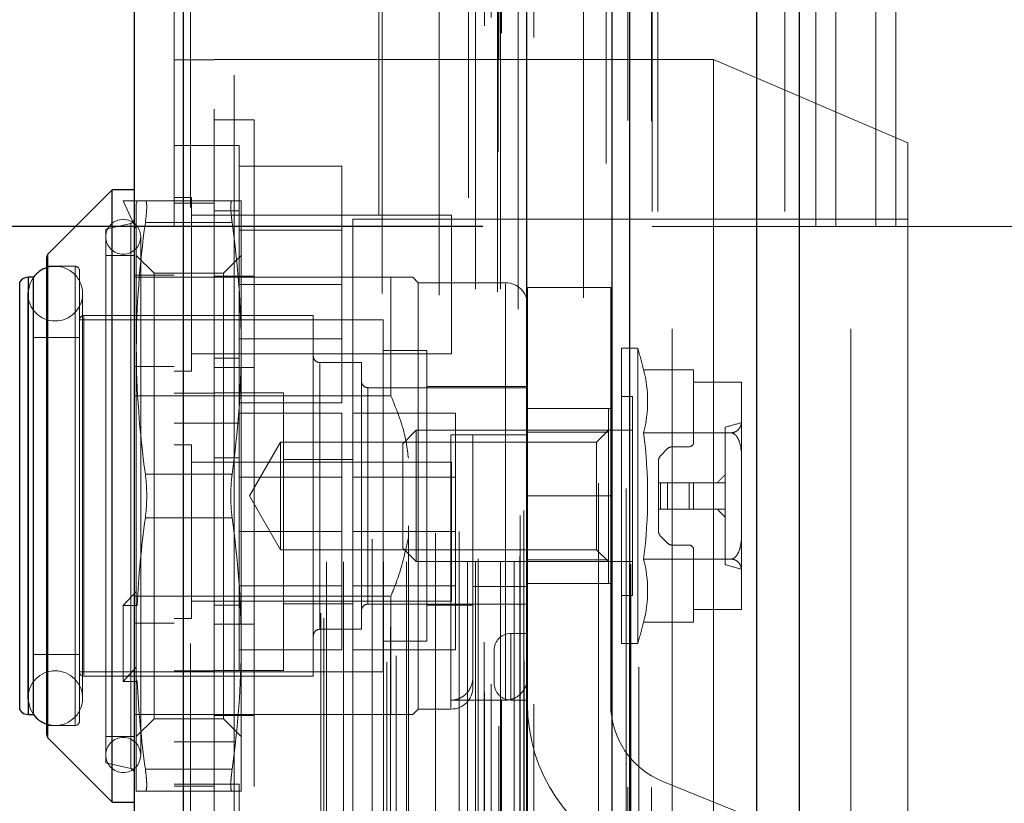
# Model space of a CAD drawing. Header units: inches. Extents: x 0.2 to 10.7, y 0.2 to 7.9.
# Tile 72 of 95: x 6.017 to 6.164, y 3.152 to 3.269. Entities that reach past the tile are written whole.
import ezdxf

# ---------------------------------------------------------------- set-up
doc = ezdxf.new("R2010")
doc.units = ezdxf.units.IN
doc.header["$MEASUREMENT"] = 0
doc.linetypes.add('HIDDEN', pattern=[0.07500000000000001, 0.05, -0.025])
doc.layers.add('DIMENSIONS', color=140, linetype='Continuous')
doc.styles.add('SLDTEXTSTYLE0', font='TXT', dxfattribs={"width": 0.7})
doc.dimstyles.new('SLDDIMSTYLE0', dxfattribs={"dimtxt": 0.0849609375, "dimasz": 0.13, "dimexe": 0, "dimexo": 0.0625, "dimgap": 0.021240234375, "dimtad": 0, "dimtih": 1, "dimtoh": 1, "dimlfac": 12, "dimrnd": 1e-09, "dimzin": 12, "dimdsep": 46, "dimtxsty": 'SLDTEXTSTYLE0', "dimsah": 1, "dimcen": 0.09, "dimadec": 0, "dimazin": 3, "dimtfac": 1, "dimtofl": 0, "dimtmove": 0, "dimatfit": 3, "dimfxl": 0, "dimfrac": 2, "dimtolj": 1, "dimtzin": 12, "dimarcsym": 0})
doc.dimstyles.new('SLDDIMSTYLE1', dxfattribs={"dimtxt": 0.0849609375, "dimasz": 0.13, "dimexe": 0, "dimexo": 0.0625, "dimgap": 0.021240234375, "dimtad": 0, "dimtih": 1, "dimtoh": 1, "dimlfac": 12, "dimrnd": 1e-09, "dimzin": 12, "dimdsep": 46, "dimtxsty": 'SLDTEXTSTYLE0', "dimsah": 1, "dimcen": 0.09, "dimadec": 0, "dimazin": 3, "dimtfac": 1, "dimtmove": 0, "dimatfit": 0, "dimfxl": 0, "dimfrac": 2, "dimtolj": 1, "dimtzin": 12, "dimarcsym": 0})

# ---------------------------------------------------------------- blocks, each defined once
blk = doc.blocks.new('_D_15')
at = {"layer": 'DIMENSIONS'}
for p, q in [((5.76265310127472, 3.238196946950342), (5.76265310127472, 3.488196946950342)), ((6.086164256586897, 3.238196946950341), (5.63765310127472, 3.238196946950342)), ((6.081534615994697, 3.034446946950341), (5.63765310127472, 3.034446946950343)), ((5.76265310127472, 2.819653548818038), (5.76265310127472, 3.034446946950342)), ((5.234130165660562, 2.819653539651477), (5.205600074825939, 2.819653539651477)), ((5.205600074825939, 2.819653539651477), (5.205600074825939, 2.684622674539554)), ((5.486599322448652, 2.819653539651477), (5.515129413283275, 2.819653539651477)), ((5.515129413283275, 2.819653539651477), (5.515129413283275, 2.684622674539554)), ((5.639806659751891, 2.819653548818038), (5.76265310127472, 2.819653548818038)), ((5.205600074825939, 2.684622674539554), (5.234130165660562, 2.684622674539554)), ((5.515129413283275, 2.684622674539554), (5.486599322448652, 2.684622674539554))]:
    blk.add_line(p, q, dxfattribs=at)
for points in [[(5.76265310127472, 3.238196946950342), (5.78265310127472, 3.368196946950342), (5.742653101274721, 3.368196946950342)], [(5.76265310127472, 3.034446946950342), (5.742653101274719, 2.904446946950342), (5.782653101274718, 2.904446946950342)]]:
    blk.add_solid(points, dxfattribs=at)
at = {"layer": 'DIMENSIONS', "char_height": 0.08333333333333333, "attachment_point": 1, "style": 'SLDTEXTSTYLE0'}
for s, insert in [('2.45', (5.234130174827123, 2.946095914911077)), ('62.1', (5.234130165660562, 2.792044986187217))]:
    blk.add_mtext(s, dxfattribs=dict(at, insert=insert))
blk = doc.blocks.new('_D_16')
at = {"layer": 'DIMENSIONS'}
for p, q in [((6.086164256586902, 4.778530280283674), (5.637653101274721, 4.778530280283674)), ((5.762653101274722, 4.778530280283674), (5.76265310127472, 4.194071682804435)), ((5.601079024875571, 4.040020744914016), (5.572548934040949, 4.040020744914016)), ((5.572548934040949, 4.040020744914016), (5.572548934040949, 3.904989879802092)), ((5.924227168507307, 4.040020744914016), (5.95275725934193, 4.040020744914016)), ((5.95275725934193, 4.040020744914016), (5.95275725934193, 3.904989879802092)), ((5.572548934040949, 3.904989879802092), (5.601079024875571, 3.904989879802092)), ((5.95275725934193, 3.904989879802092), (5.924227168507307, 3.904989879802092)), ((5.76265310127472, 3.238196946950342), (5.76265310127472, 3.885969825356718)), ((6.086164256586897, 3.238196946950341), (5.63765310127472, 3.238196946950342))]:
    blk.add_line(p, q, dxfattribs=at)
for points in [[(5.762653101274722, 4.778530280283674), (5.742653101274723, 4.648530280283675), (5.782653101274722, 4.648530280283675)], [(5.76265310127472, 3.238196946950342), (5.782653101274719, 3.368196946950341), (5.74265310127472, 3.368196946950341)]]:
    blk.add_solid(points, dxfattribs=at)
at = {"layer": 'DIMENSIONS', "char_height": 0.08333333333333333, "attachment_point": 1, "style": 'SLDTEXTSTYLE0'}
for s, insert in [('18.48', (5.60107901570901, 4.166463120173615)), ('469.5', (5.601079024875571, 4.012412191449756))]:
    blk.add_mtext(s, dxfattribs=dict(at, insert=insert))
blk = doc.blocks.new('_D_17')
at = {"layer": 'DIMENSIONS'}
for p, q in [((6.055580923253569, 4.893780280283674), (5.14318320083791, 4.893780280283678)), ((5.26818320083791, 4.893780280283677), (5.268183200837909, 4.249627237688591)), ((5.106609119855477, 4.119496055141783), (5.078079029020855, 4.119496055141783)), ((5.078079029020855, 4.119496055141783), (5.078079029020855, 3.984465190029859)), ((5.429757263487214, 4.119496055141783), (5.458287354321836, 4.119496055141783)), ((5.458287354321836, 4.119496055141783), (5.458287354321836, 3.984465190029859)), ((5.078079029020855, 3.984465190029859), (5.106609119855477, 3.984465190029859)), ((5.458287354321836, 3.984465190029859), (5.429757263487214, 3.984465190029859)), ((5.268183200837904, 3.122863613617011), (5.268183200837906, 3.830414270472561)), ((6.055580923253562, 3.122863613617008), (5.143183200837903, 3.122863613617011))]:
    blk.add_line(p, q, dxfattribs=at)
for points in [[(5.26818320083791, 4.893780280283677), (5.24818320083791, 4.763780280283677), (5.288183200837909, 4.763780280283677)], [(5.268183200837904, 3.122863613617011), (5.288183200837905, 3.252863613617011), (5.248183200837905, 3.252863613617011)]]:
    blk.add_solid(points, dxfattribs=at)
at = {"layer": 'DIMENSIONS', "char_height": 0.08333333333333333, "attachment_point": 1, "style": 'SLDTEXTSTYLE0'}
for s, insert in [('21.25', (5.106609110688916, 4.245938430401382)), ('539.8', (5.106609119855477, 4.091887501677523)), ('OPENING', (5.006146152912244, 3.937836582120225))]:
    blk.add_mtext(s, dxfattribs=dict(at, insert=insert))

msp = doc.modelspace()

# ---------------------------------------------------------------- linework, layer by layer
at = {"color": 7, "linetype": 'Continuous', "lineweight": 25}
for p, q in [((6.133656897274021, 4.986276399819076), (6.133656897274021, 3.040446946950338)), ((6.127292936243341, 3.040446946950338), (6.127292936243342, 4.985096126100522)), ((6.105580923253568, 3.040446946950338), (6.105580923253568, 4.975863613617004)), ((6.108216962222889, 3.040446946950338), (6.108216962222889, 4.976122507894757)), ((6.092777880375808, 3.066551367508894), (6.092777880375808, 4.95015945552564)), ((6.041256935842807, 3.075635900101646), (6.041256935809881, 4.941074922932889)), ((6.033819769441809, 4.938129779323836), (6.033819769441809, 3.078581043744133)), ((6.030538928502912, 3.24370673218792), (6.020888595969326, 3.234056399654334)), ((6.033819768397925, 3.24370673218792), (6.030538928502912, 3.24370673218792)), ((6.030538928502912, 3.151843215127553), (6.030538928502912, 3.24370673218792)), ((6.020696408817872, 3.161957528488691), (6.020696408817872, 3.233592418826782)), ((6.020888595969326, 3.161493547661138), (6.020888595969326, 3.234056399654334)), ((6.016641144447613, 3.165669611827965), (6.016641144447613, 3.229880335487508)), ((6.01869837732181, 3.230583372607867), (6.017987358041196, 3.230583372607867)), ((6.017987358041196, 3.164966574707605), (6.017987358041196, 3.230583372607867)), ((6.018727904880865, 3.164966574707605), (6.018727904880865, 3.230583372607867)), ((6.017987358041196, 3.164966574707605), (6.01869837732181, 3.164966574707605)), ((6.020888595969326, 3.161493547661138), (6.030538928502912, 3.151843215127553)), ((6.030538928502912, 3.151843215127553), (6.033819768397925, 3.151843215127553))]:
    msp.add_line(p, q, dxfattribs=at)
at = {"color": 7, "linetype": 'HIDDEN', "lineweight": 18}
for p, q in [((6.133656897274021, 4.986276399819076), (6.133656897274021, 3.040446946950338)), ((6.133656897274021, 3.040446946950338), (6.133656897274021, 4.986276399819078)), ((6.133656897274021, 3.040446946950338), (6.133656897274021, 4.986276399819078)), ((6.127292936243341, 3.040446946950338), (6.127292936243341, 4.985096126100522)), ((6.131535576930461, 3.040446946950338), (6.131535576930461, 4.985096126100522)), ((6.131535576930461, 3.040446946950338), (6.131535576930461, 4.985096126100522)), ((6.108216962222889, 3.040446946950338), (6.108216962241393, 4.976122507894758)), ((6.111580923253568, 3.040446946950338), (6.111580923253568, 4.975863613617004)), ((6.112459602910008, 3.040446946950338), (6.112459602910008, 4.976122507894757)), ((6.112459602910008, 3.040446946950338), (6.112459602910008, 4.976122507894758)), ((6.107962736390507, 3.054080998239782), (6.107962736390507, 4.962629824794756)), ((6.088552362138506, 3.063217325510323), (6.088552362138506, 4.953493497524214)), ((6.088552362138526, 3.06321732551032), (6.088552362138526, 4.953493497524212)), ((6.088468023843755, 4.949399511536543), (6.088468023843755, 3.067311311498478)), ((6.088977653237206, 3.06722145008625), (6.088977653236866, 4.949489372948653)), ((6.093819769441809, 3.066551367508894), (6.093819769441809, 4.950159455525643)), ((6.086414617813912, 3.068285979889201), (6.086414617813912, 4.948424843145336)), ((6.104707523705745, 4.947676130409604), (6.104707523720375, 3.069039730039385)), ((6.104707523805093, 4.947674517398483), (6.104707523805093, 3.069048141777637)), ((6.087406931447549, 3.069540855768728), (6.087406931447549, 4.947207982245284)), ((6.092853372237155, 3.072035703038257), (6.092853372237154, 4.944675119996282)), ((6.071740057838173, 3.072849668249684), (6.071740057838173, 4.943861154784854)), ((6.092401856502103, 3.072999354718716), (6.092401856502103, 4.943711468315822)), ((6.092401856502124, 3.072999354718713), (6.092401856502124, 4.943711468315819)), ((6.092880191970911, 3.072245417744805), (6.092880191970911, 4.944465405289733)), ((6.073171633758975, 3.073773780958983), (6.073171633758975, 4.942932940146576)), ((6.084016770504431, 4.942520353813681), (6.084016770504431, 3.074198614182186)), ((6.041256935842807, 4.941074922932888), (6.041256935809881, 3.075635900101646)), ((6.042298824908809, 3.075635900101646), (6.042298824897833, 4.941074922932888)), ((6.042298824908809, 4.941074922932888), (6.042298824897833, 3.075635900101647)), ((6.086383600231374, 3.075833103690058), (6.086383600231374, 4.94087771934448)), ((6.070559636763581, 4.939827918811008), (6.070559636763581, 3.076878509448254)), ((6.039819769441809, 4.938129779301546), (6.039819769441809, 3.078581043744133)), ((6.062307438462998, 3.079454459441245), (6.062307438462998, 4.937256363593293)), ((6.072324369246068, 3.078152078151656), (6.072324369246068, 4.938558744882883)), ((6.061874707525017, 3.080185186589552), (6.061874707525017, 4.936525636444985)), ((6.101270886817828, 4.936373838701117), (6.101270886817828, 3.080312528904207)), ((6.062708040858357, 3.087902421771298), (6.062708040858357, 4.92880840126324)), ((6.062708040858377, 3.087902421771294), (6.062708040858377, 4.928808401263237)), ((6.065240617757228, 3.087902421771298), (6.065240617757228, 4.92880840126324)), ((6.071275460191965, 3.08790242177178), (6.071275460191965, 4.92880840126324)), ((6.074720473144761, 3.087902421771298), (6.074720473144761, 4.92880840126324)), ((6.083891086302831, 3.087902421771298), (6.083891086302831, 4.92880840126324)), ((6.085064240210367, 4.92880840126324), (6.085064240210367, 3.087902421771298)), ((6.085064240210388, 3.087902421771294), (6.085064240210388, 4.928808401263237)), ((6.085480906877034, 3.088319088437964), (6.085480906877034, 4.928391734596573)), ((6.088397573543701, 4.928391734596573), (6.088397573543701, 3.088319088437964)), ((6.088814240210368, 3.087902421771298), (6.088814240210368, 4.92880840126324)), ((6.088814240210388, 4.928808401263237), (6.088814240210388, 3.087902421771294)), ((6.090887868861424, 3.087902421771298), (6.090887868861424, 4.92880840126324)), ((6.090887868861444, 3.087902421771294), (6.090887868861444, 4.928808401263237)), ((6.071063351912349, 4.928144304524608), (6.071063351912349, 3.088566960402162)), ((6.079592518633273, 4.927905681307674), (6.079592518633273, 3.088802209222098)), ((6.091730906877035, 3.088735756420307), (6.091730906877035, 4.927975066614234)), ((6.091730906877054, 3.088735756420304), (6.091730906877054, 4.927975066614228)), ((6.069548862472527, 3.091268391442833), (6.069548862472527, 4.925442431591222)), ((6.091486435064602, 4.925813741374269), (6.091486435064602, 3.090897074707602)), ((6.07904509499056, 3.092197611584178), (6.07904509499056, 4.92451321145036)), ((6.07904509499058, 3.092197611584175), (6.07904509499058, 4.924513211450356)), ((6.082600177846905, 3.092443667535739), (6.082600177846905, 4.924265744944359)), ((6.074989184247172, 3.093306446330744), (6.074989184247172, 4.923411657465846)), ((6.091801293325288, 3.09481560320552), (6.091801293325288, 4.921895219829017)), ((6.091801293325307, 3.094815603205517), (6.091801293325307, 4.921895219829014)), ((6.092348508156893, 3.095588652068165), (6.092348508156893, 4.921122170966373)), ((6.092348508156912, 3.095588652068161), (6.092348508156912, 4.92112217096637)), ((6.103540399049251, 3.099679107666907), (6.103540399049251, 4.91703171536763)), ((6.10767420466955, 3.098900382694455), (6.107674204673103, 4.917775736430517)), ((6.114580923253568, 3.122863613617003), (6.114580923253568, 4.893780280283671)), ((6.114580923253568, 3.122863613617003), (6.114580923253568, 4.893780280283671)), ((6.114580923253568, 3.122863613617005), (6.114580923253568, 4.893780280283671)), ((6.114580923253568, 3.122863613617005), (6.114580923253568, 4.893780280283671)), ((6.045819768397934, 4.855813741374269), (6.045819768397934, 3.160897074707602)), ((6.048819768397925, 3.160897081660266), (6.048819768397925, 4.855813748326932)), ((6.048819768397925, 3.160897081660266), (6.048819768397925, 4.855813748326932)), ((6.048819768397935, 4.855813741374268), (6.048819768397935, 3.160897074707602)), ((6.048819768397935, 4.855813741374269), (6.048819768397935, 3.160897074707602)), ((6.136164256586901, 3.238196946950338), (6.136164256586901, 3.790030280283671)), ((6.136164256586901, 3.238196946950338), (6.136164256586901, 3.790030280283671)), ((6.139164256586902, 3.238196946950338), (6.139164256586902, 3.790030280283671)), ((6.145164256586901, 3.238196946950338), (6.145164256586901, 3.790030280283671)), ((6.148164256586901, 3.238196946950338), (6.148164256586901, 3.790030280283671)), ((6.148164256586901, 3.238196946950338), (6.148164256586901, 3.790030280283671)), ((6.141414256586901, 3.122863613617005), (6.141414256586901, 3.440155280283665)), ((6.045819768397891, 3.263216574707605), (6.039819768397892, 3.263216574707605)), ((6.120819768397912, 3.263258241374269), (6.045819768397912, 3.263258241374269)), ((6.120819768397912, 3.263258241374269), (6.120819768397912, 3.192424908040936)), ((6.149986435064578, 3.250758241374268), (6.120819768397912, 3.263258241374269)), ((6.051819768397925, 3.254191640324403), (6.045819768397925, 3.254191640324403)), ((6.051819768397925, 3.254191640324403), (6.051819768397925, 3.14135830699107)), ((6.149986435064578, 3.250758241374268), (6.149986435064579, 3.192424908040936)), ((6.045819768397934, 3.250341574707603), (6.039819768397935, 3.250341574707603)), ((6.049569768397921, 3.250341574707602), (6.045819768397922, 3.250341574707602)), ((6.049569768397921, 3.208674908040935), (6.049569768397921, 3.250341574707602)), ((6.049569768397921, 3.247258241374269), (6.064986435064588, 3.247258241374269)), ((6.064986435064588, 3.229508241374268), (6.064986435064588, 3.247258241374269)), ((6.032179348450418, 3.242066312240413), (6.034147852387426, 3.237802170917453)), ((6.034277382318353, 3.242066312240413), (6.032179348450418, 3.242066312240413)), ((6.034277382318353, 3.242066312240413), (6.034147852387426, 3.241577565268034)), ((6.035505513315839, 3.242066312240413), (6.048538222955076, 3.242066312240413)), ((6.045819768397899, 3.241716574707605), (6.039819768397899, 3.241716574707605)), ((6.042423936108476, 3.242529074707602), (6.039819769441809, 3.242529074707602)), ((6.042423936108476, 3.216487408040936), (6.042423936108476, 3.242529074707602)), ((6.049895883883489, 3.219920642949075), (6.049895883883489, 3.242066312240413)), ((6.034147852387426, 3.219920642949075), (6.034147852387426, 3.241577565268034)), ((6.049569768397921, 3.240549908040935), (6.045819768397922, 3.240549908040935)), ((6.035505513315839, 3.238785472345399), (6.048538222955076, 3.2387854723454)), ((6.035505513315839, 3.238785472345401), (6.048538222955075, 3.238785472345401)), ((6.081486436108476, 3.239924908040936), (6.042423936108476, 3.239924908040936)), ((6.066653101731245, 3.239299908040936), (6.066653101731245, 3.145549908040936)), ((6.149986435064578, 3.239299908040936), (6.066653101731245, 3.239299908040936)), ((6.081486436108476, 3.219091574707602), (6.081486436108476, 3.239924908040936)), ((6.033311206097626, 3.238668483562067), (6.029554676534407, 3.237801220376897)), ((6.029554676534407, 3.157748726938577), (6.029554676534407, 3.237801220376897)), ((6.033311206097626, 3.238631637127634), (6.033311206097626, 3.156918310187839)), ((6.064986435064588, 3.237670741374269), (6.049569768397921, 3.237670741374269)), ((6.136164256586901, 3.238196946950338), (6.111580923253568, 3.238196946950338)), ((6.139164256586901, 3.238196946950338), (6.136164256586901, 3.238196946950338)), ((6.148164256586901, 3.238196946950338), (6.139164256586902, 3.238196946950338)), ((6.202789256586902, 3.238196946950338), (6.148164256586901, 3.238196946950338)), ((6.034804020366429, 3.158897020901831), (6.034804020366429, 3.236652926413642)), ((6.020888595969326, 3.234056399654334), (6.020888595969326, 3.197774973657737)), ((6.033819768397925, 3.233864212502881), (6.029554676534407, 3.233864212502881)), ((6.036811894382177, 3.23120017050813), (6.034147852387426, 3.233864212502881)), ((6.049895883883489, 3.23386421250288), (6.047231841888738, 3.23120017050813)), ((6.02496150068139, 3.232223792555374), (6.020696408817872, 3.232223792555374)), ((6.02496150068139, 3.232076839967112), (6.02496150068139, 3.16347310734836)), ((6.025617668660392, 3.163982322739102), (6.025617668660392, 3.231567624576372)), ((6.016641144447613, 3.229880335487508), (6.016641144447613, 3.197774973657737)), ((6.017987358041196, 3.230583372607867), (6.017987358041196, 3.197774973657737)), ((6.018727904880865, 3.230583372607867), (6.01869837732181, 3.230583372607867)), ((6.072369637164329, 3.230583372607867), (6.033819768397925, 3.230583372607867)), ((6.03981976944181, 3.230883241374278), (6.033819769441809, 3.230883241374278)), ((6.036811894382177, 3.18106237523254), (6.036811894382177, 3.23120017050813)), ((6.047231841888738, 3.23120017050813), (6.036811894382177, 3.23120017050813)), ((6.051819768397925, 3.230733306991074), (6.045819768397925, 3.230733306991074)), ((6.047231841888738, 3.18106237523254), (6.047231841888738, 3.23120017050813)), ((6.072369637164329, 3.212809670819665), (6.072369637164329, 3.230583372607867)), ((6.076470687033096, 3.229763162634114), (6.075650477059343, 3.230583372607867)), ((6.049569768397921, 3.229508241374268), (6.064986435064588, 3.229508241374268)), ((6.064986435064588, 3.211758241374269), (6.064986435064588, 3.229508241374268)), ((6.076470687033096, 3.165786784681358), (6.076470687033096, 3.229763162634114)), ((6.089594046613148, 3.229763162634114), (6.076470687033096, 3.229763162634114)), ((6.089594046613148, 3.167134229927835), (6.089594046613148, 3.229612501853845)), ((6.092874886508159, 3.197776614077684), (6.092874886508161, 3.229026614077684)), ((6.105374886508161, 3.229026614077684), (6.092874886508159, 3.229026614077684)), ((6.105374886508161, 3.197776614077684), (6.105374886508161, 3.229026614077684)), ((6.017878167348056, 3.228122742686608), (6.017878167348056, 3.167427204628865)), ((6.02608026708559, 3.167427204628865), (6.02608026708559, 3.228122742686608)), ((6.071221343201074, 3.224185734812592), (6.025617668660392, 3.224185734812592)), ((6.060722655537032, 3.224841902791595), (6.026273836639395, 3.224841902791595)), ((6.026273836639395, 3.22469362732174), (6.026273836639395, 3.170856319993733)), ((6.060722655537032, 3.170708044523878), (6.060722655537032, 3.224841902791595)), ((6.071221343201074, 3.171364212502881), (6.071221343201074, 3.224185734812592)), ((6.025617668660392, 3.221561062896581), (6.018727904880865, 3.221561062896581)), ((6.049569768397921, 3.221345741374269), (6.064986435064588, 3.221345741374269)), ((6.034147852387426, 3.181556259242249), (6.034147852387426, 3.219920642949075)), ((6.049895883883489, 3.175629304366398), (6.049895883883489, 3.219920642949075)), ((6.077783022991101, 3.219592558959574), (6.071221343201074, 3.219592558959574)), ((6.077783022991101, 3.175957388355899), (6.077783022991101, 3.219592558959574)), ((6.106982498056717, 3.175629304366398), (6.106982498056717, 3.219920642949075)), ((6.109424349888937, 3.219920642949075), (6.106982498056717, 3.219920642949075)), ((6.109424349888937, 3.175629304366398), (6.109424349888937, 3.219920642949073)), ((6.042423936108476, 3.219091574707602), (6.081486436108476, 3.219091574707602)), ((6.045819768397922, 3.218466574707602), (6.049569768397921, 3.218466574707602)), ((6.03981976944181, 3.217174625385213), (6.033819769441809, 3.217174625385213)), ((6.051819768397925, 3.21702469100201), (6.045819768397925, 3.21702469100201)), ((6.067940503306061, 3.217788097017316), (6.061706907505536, 3.217788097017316)), ((6.061706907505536, 3.21764217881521), (6.061706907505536, 3.177907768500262)), ((6.067940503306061, 3.177761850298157), (6.067940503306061, 3.217788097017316)), ((6.110313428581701, 3.216716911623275), (6.117809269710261, 3.216716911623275)), ((6.117809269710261, 3.214822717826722), (6.117809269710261, 3.216716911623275)), ((6.039819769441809, 3.216487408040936), (6.042423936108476, 3.216487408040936)), ((6.092874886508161, 3.214015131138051), (6.068924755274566, 3.214015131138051)), ((6.068924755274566, 3.213977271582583), (6.068924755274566, 3.18157267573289)), ((6.092874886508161, 3.214179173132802), (6.077783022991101, 3.214179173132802)), ((6.125026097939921, 3.214822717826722), (6.117809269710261, 3.214822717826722)), ((6.117809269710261, 3.205813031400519), (6.117809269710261, 3.214822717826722)), ((6.12502711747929, 3.214733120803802), (6.12502711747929, 3.214763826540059)), ((6.12502711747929, 3.209229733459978), (6.12502711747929, 3.214733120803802)), ((6.072369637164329, 3.212809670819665), (6.033819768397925, 3.212809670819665)), ((6.045819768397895, 3.213216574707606), (6.039819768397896, 3.213216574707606)), ((6.049569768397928, 3.213258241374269), (6.045819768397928, 3.213258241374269)), ((6.056236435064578, 3.213258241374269), (6.049569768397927, 3.213258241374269)), ((6.056236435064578, 3.171591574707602), (6.056236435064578, 3.213258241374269)), ((6.108622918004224, 3.212702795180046), (6.106982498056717, 3.212702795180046)), ((6.108622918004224, 3.182847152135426), (6.108622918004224, 3.212702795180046)), ((6.049569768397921, 3.211758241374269), (6.064986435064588, 3.211758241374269)), ((6.092874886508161, 3.210901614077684), (6.105374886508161, 3.210901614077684)), ((6.10501399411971, 3.210898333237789), (6.092874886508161, 3.210898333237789)), ((6.10501399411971, 3.207341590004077), (6.10501399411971, 3.210898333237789)), ((6.049569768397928, 3.210174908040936), (6.064986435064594, 3.210174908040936)), ((6.064986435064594, 3.192424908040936), (6.064986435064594, 3.210174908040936)), ((6.066653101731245, 3.210174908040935), (6.082069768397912, 3.210174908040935)), ((6.082069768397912, 3.192424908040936), (6.082069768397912, 3.210174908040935)), ((6.12502711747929, 3.20327836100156), (6.12502711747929, 3.209229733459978)), ((6.039819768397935, 3.208674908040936), (6.045819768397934, 3.208674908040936)), ((6.045819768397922, 3.208674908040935), (6.049569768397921, 3.208674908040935)), ((6.049569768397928, 3.192424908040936), (6.049569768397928, 3.208674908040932)), ((6.12256648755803, 3.187457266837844), (6.12256648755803, 3.208092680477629)), ((6.076186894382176, 3.207617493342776), (6.074174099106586, 3.205604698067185)), ((6.076186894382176, 3.187932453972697), (6.076186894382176, 3.207617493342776)), ((6.108622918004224, 3.207617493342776), (6.076186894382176, 3.207617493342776)), ((6.081391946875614, 3.206961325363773), (6.081391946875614, 3.165932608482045)), ((6.092874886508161, 3.206961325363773), (6.084672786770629, 3.206961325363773)), ((6.084672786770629, 3.206961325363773), (6.084672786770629, 3.184184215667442)), ((6.10501399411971, 3.207341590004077), (6.092874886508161, 3.207341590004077)), ((6.10501399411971, 3.207617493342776), (6.10323741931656, 3.205840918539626)), ((6.10501399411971, 3.188208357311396), (6.10501399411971, 3.207341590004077)), ((6.110313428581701, 3.207245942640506), (6.123450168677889, 3.207245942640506)), ((6.042423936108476, 3.205445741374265), (6.039819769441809, 3.205445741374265)), ((6.042423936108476, 3.192424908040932), (6.042423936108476, 3.205445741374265)), ((6.055804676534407, 3.205840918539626), (6.051147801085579, 3.197774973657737)), ((6.055804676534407, 3.189709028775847), (6.055804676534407, 3.205840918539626)), ((6.10323741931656, 3.205840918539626), (6.055804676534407, 3.205840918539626)), ((6.074174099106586, 3.189945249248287), (6.074174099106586, 3.205604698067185)), ((6.10323741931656, 3.197774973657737), (6.10323741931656, 3.205840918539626)), ((6.112848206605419, 3.203804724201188), (6.113912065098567, 3.204868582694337)), ((6.114608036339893, 3.205156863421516), (6.117153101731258, 3.205156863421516)), ((6.049569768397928, 3.203466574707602), (6.045819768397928, 3.203466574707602)), ((6.066653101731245, 3.203258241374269), (6.056236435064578, 3.203258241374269)), ((6.12502711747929, 3.192271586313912), (6.12502711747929, 3.20327836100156)), ((6.081486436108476, 3.202841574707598), (6.042423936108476, 3.202841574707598)), ((6.081486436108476, 3.192424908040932), (6.081486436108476, 3.202841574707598)), ((6.11255992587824, 3.199743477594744), (6.11255992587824, 3.203108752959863)), ((6.035505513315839, 3.201055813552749), (6.048538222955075, 3.201055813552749)), ((6.03550551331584, 3.201055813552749), (6.048538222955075, 3.201055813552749)), ((6.064986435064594, 3.200587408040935), (6.049569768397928, 3.200587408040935)), ((6.082069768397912, 3.200587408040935), (6.066653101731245, 3.200587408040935)), ((6.11255992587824, 3.199743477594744), (6.11255992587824, 3.195806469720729)), ((6.112848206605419, 3.199743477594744), (6.11255992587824, 3.199743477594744)), ((6.113912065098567, 3.199743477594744), (6.112848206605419, 3.199743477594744)), ((6.112848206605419, 3.199743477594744), (6.112848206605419, 3.195806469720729)), ((6.112848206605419, 3.199743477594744), (6.112848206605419, 3.195806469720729)), ((6.114608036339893, 3.199743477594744), (6.113912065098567, 3.199743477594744)), ((6.113912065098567, 3.199743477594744), (6.113912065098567, 3.195806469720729)), ((6.113912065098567, 3.199743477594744), (6.113912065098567, 3.195806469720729)), ((6.117153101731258, 3.199743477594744), (6.114608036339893, 3.199743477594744)), ((6.114608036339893, 3.199743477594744), (6.114608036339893, 3.195806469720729)), ((6.114608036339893, 3.199743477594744), (6.114608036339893, 3.195806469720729)), ((6.117153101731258, 3.199743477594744), (6.117153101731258, 3.195806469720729)), ((6.117809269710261, 3.199743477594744), (6.117153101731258, 3.199743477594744)), ((6.117153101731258, 3.199743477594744), (6.117153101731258, 3.195806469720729)), ((6.12256648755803, 3.199743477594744), (6.117809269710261, 3.199743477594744)), ((6.117809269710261, 3.199743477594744), (6.117809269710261, 3.195806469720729)), ((6.016641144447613, 3.197774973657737), (6.016641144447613, 3.165669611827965)), ((6.017987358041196, 3.197774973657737), (6.017987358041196, 3.164966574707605)), ((6.020888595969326, 3.197774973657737), (6.020888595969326, 3.161493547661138)), ((6.051147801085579, 3.197774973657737), (6.055804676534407, 3.189709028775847)), ((6.092874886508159, 3.197776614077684), (6.092874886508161, 3.166526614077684)), ((6.092874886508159, 3.197776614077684), (6.105374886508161, 3.197776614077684)), ((6.092874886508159, 3.197776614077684), (6.105374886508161, 3.197776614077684)), ((6.10323741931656, 3.189709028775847), (6.10323741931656, 3.197774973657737)), ((6.105374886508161, 3.166526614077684), (6.105374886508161, 3.197776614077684)), ((6.03550551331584, 3.194494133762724), (6.048538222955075, 3.194494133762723)), ((6.035505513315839, 3.194494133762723), (6.048538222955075, 3.194494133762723)), ((6.112848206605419, 3.195806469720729), (6.11255992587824, 3.195806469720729)), ((6.11255992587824, 3.19244119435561), (6.11255992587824, 3.195806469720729)), ((6.113912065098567, 3.195806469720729), (6.112848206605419, 3.195806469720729)), ((6.114608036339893, 3.195806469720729), (6.113912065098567, 3.195806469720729)), ((6.117153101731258, 3.195806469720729), (6.114608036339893, 3.195806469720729)), ((6.117809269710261, 3.195806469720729), (6.117153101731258, 3.195806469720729)), ((6.12256648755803, 3.195806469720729), (6.117809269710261, 3.195806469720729)), ((6.042423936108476, 3.179404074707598), (6.042423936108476, 3.192424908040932)), ((6.049569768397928, 3.171591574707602), (6.049569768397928, 3.192424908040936)), ((6.049569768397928, 3.192424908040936), (6.064986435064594, 3.192424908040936)), ((6.064986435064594, 3.174674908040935), (6.064986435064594, 3.192424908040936)), ((6.066653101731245, 3.192424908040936), (6.082069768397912, 3.192424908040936)), ((6.081486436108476, 3.182008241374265), (6.081486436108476, 3.192424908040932)), ((6.082069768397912, 3.174674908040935), (6.082069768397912, 3.192424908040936)), ((6.113912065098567, 3.190681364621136), (6.112848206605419, 3.191745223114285)), ((6.120819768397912, 3.192424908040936), (6.120819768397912, 3.121591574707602)), ((6.12502711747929, 3.186320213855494), (6.12502711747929, 3.192271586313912)), ((6.149986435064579, 3.192424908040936), (6.149986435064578, 3.134091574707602)), ((6.074174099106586, 3.189945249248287), (6.076186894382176, 3.187932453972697)), ((6.117153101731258, 3.190393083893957), (6.114608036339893, 3.190393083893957)), ((6.055804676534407, 3.189709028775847), (6.10323741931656, 3.189709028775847)), ((6.10323741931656, 3.189709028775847), (6.10501399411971, 3.187932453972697)), ((6.117809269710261, 3.180727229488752), (6.117809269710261, 3.189736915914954)), ((6.076186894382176, 3.187932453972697), (6.108622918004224, 3.187932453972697)), ((6.10501399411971, 3.188208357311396), (6.092874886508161, 3.188208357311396)), ((6.10501399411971, 3.184651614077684), (6.10501399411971, 3.188208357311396)), ((6.110313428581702, 3.188304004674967), (6.12345016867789, 3.188304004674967)), ((6.12502711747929, 3.18081682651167), (6.12502711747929, 3.186320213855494)), ((6.049569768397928, 3.184262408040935), (6.064986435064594, 3.184262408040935)), ((6.066653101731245, 3.184262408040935), (6.082069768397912, 3.184262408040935)), ((6.092874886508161, 3.184184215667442), (6.084672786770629, 3.184184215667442)), ((6.084672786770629, 3.170577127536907), (6.084672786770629, 3.184184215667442)), ((6.092874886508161, 3.184651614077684), (6.105374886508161, 3.184651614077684)), ((6.034147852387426, 3.183443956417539), (6.032179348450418, 3.18131188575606)), ((6.072369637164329, 3.182740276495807), (6.033819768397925, 3.182740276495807)), ((6.072369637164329, 3.164966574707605), (6.072369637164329, 3.182740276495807)), ((6.106982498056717, 3.182847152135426), (6.108622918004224, 3.182847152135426)), ((6.032179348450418, 3.169946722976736), (6.032179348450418, 3.18131188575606)), ((6.032179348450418, 3.18131188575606), (6.034277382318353, 3.18131188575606)), ((6.034277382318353, 3.18131188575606), (6.034147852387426, 3.181556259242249)), ((6.034147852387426, 3.181556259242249), (6.034147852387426, 3.172078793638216)), ((6.042423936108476, 3.182008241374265), (6.081486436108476, 3.182008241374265)), ((6.045819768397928, 3.181383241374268), (6.049569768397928, 3.181383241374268)), ((6.056236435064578, 3.181591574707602), (6.066653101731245, 3.181591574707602)), ((6.068924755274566, 3.181534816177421), (6.092874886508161, 3.181534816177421)), ((6.077783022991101, 3.181370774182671), (6.084672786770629, 3.181370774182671)), ((6.036811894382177, 3.164349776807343), (6.036811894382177, 3.18106237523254)), ((6.047231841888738, 3.164349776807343), (6.047231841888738, 3.18106237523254)), ((6.117809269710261, 3.180727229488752), (6.125026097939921, 3.180727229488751)), ((6.117809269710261, 3.178833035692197), (6.117809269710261, 3.180727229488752)), ((6.12502711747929, 3.180786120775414), (6.12502711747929, 3.18081682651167)), ((6.03981976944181, 3.178675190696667), (6.033819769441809, 3.178675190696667)), ((6.039819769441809, 3.179404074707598), (6.042423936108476, 3.179404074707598)), ((6.051819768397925, 3.178525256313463), (6.045819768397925, 3.178525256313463)), ((6.110313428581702, 3.178833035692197), (6.117809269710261, 3.178833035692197)), ((6.061706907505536, 3.177761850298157), (6.067940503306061, 3.177761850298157)), ((6.090374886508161, 3.177151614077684), (6.090374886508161, 3.167151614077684)), ((6.090374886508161, 3.177151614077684), (6.092874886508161, 3.177151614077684)), ((6.090374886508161, 3.167151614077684), (6.090374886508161, 3.177151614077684)), ((6.049895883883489, 3.153483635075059), (6.049895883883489, 3.175629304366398)), ((6.071221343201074, 3.175957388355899), (6.077783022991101, 3.175957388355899)), ((6.106982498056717, 3.175629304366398), (6.109424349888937, 3.175629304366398)), ((6.018727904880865, 3.173988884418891), (6.025617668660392, 3.173988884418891)), ((6.049569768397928, 3.174674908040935), (6.064986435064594, 3.174674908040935)), ((6.066653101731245, 3.174674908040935), (6.082069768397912, 3.174674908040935)), ((6.087874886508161, 3.174651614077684), (6.087874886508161, 3.169651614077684)), ((6.025617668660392, 3.171364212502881), (6.071221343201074, 3.171364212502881)), ((6.034147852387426, 3.172078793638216), (6.032179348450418, 3.169946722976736)), ((6.034147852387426, 3.170191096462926), (6.034147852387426, 3.172078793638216)), ((6.039819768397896, 3.171549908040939), (6.045819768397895, 3.171549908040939)), ((6.045819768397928, 3.171591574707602), (6.049569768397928, 3.171591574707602)), ((6.049569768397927, 3.171591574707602), (6.056236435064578, 3.171591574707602)), ((6.026273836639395, 3.170708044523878), (6.060722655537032, 3.170708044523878)), ((6.032179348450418, 3.169946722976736), (6.034277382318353, 3.169946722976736)), ((6.034277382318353, 3.169946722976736), (6.034147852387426, 3.170191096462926)), ((6.034147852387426, 3.153483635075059), (6.034147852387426, 3.170191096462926)), ((6.084672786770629, 3.169067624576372), (6.084672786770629, 3.170577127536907)), ((6.089594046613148, 3.167134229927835), (6.081391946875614, 3.167134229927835)), ((6.090374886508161, 3.167151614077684), (6.092874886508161, 3.167151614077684)), ((6.01869837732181, 3.164966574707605), (6.018727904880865, 3.164966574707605)), ((6.03981976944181, 3.164966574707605), (6.033819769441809, 3.164966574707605)), ((6.072369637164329, 3.164966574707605), (6.03981976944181, 3.164966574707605)), ((6.051819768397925, 3.164816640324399), (6.045819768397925, 3.164816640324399)), ((6.075650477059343, 3.164966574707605), (6.076470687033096, 3.165786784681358)), ((6.076470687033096, 3.165786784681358), (6.081391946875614, 3.165786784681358)), ((6.034147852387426, 3.161685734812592), (6.036811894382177, 3.164349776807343)), ((6.036811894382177, 3.164349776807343), (6.047231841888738, 3.164349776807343)), ((6.047231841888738, 3.164349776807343), (6.049895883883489, 3.161685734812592)), ((6.020696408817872, 3.163326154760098), (6.02496150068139, 3.163326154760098)), ((6.029554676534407, 3.161685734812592), (6.033819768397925, 3.161685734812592)), ((6.048819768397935, 3.160897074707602), (6.039819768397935, 3.160897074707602)), ((6.04581976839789, 3.106966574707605), (6.04581976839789, 3.160897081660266)), ((6.048819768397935, 3.160897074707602), (6.048819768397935, 3.090897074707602)), ((6.029554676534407, 3.157748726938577), (6.033311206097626, 3.156881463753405)), ((6.035505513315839, 3.156764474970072), (6.048538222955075, 3.156764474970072)), ((6.035505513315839, 3.156764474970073), (6.048538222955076, 3.156764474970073)), ((6.04581976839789, 3.154549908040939), (6.03981976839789, 3.154549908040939)), ((6.049569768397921, 3.154549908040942), (6.045819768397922, 3.154549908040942)), ((6.049569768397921, 3.112883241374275), (6.049569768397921, 3.154549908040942)), ((6.135581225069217, 3.145882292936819), (6.1131883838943, 3.154938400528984)), ((6.035505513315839, 3.153483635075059), (6.048538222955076, 3.153483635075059)), ((6.039819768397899, 3.154216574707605), (6.045819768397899, 3.154216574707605))]:
    msp.add_line(p, q, dxfattribs=at)
at = {"color": 7, "linetype": 'HIDDEN', "lineweight": 18, "flags": 128}
for points in [[(6.111469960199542, 3.054020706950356), (6.111470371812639, 4.000801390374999), (6.111469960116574, 4.962685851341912)], [(6.109570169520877, 3.072077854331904), (6.109570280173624, 3.969739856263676), (6.109570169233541, 4.944621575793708)], [(6.109570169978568, 3.072066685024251), (6.109570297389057, 3.993241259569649), (6.109570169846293, 4.94464617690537)], [(6.101270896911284, 4.936397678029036), (6.101271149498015, 3.968680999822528), (6.101270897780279, 3.080313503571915)], [(6.108399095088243, 3.087521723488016), (6.108399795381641, 4.02818652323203), (6.108399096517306, 4.929188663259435)], [(6.108399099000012, 3.087538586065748), (6.108399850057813, 3.993241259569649), (6.108399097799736, 4.929189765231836)], [(6.101283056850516, 4.927487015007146), (6.10128291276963, 4.015906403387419), (6.101283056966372, 3.089225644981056)], [(6.01869837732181, 3.230583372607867), (6.018190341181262, 3.229692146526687), (6.017878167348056, 3.228122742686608)], [(6.017878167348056, 3.167427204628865), (6.018190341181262, 3.165857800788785), (6.01869837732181, 3.164966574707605)]]:
    msp.add_lwpolyline(points, dxfattribs=at)
at = {"color": 7, "linetype": 'HIDDEN', "lineweight": 18}
for centre, radius, start, end in [((6.032179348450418, 3.236652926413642), 0.00262467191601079, 0, 180), ((6.033163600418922, 3.239307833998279), 0.0006561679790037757, 283.0000000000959, 359.9999999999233), ((6.032179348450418, 3.236652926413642), 0.00262467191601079, 180, 0), ((6.021979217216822, 3.228122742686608), 0.004101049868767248, 0, 108.2280527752), ((6.024961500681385, 3.231567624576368), 0.0006561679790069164, 3.102185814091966e-10, 89.99999999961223), ((6.089594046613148, 3.226482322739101), 0.003280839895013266, 0, 90), ((6.021979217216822, 3.228122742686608), 0.004101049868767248, 180, 0), ((6.026273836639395, 3.224185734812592), 0.0006561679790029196, 90, 180), ((6.035840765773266, 3.197774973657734), 0.07684383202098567, 14.2704451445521, 16.74966025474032), ((6.061706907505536, 3.21877234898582), 0.0009842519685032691, 179.9999999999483, 270.0000000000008), ((6.091882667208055, 3.21198142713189), 0.01902939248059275, 345.5904657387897, 14.40953426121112), ((6.068924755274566, 3.214999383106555), 0.0009842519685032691, 179.9999999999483, 270.0000000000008), ((6.121152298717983, 3.21473383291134), 0.003874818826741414, 359.9894702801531, 1.314429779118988), ((6.123325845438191, 3.214763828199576), 0.001701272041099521, 359.999944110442, 1.983692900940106), ((6.121152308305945, 3.214733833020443), 0.003874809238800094, 359.9894686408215, 1.314431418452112), ((6.597255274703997, 1.511573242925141), 1.761677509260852, 105.5486178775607, 105.6317027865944), ((6.035840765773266, 3.197774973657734), 0.07507247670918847, 352.7523851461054, 7.247614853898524), ((6.114608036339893, 3.204172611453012), 0.000984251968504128, 90, 135.0000000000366), ((6.117153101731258, 3.205813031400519), 0.0006561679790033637, 270.0000000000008, 359.999999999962), ((6.113544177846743, 3.203108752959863), 0.0009842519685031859, 134.9999999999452, 180), ((6.113544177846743, 3.19244119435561), 0.000984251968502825, 180, 225.0000000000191), ((6.114608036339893, 3.19137733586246), 0.0009842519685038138, 224.999999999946, 270.0000000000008), ((6.117153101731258, 3.189736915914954), 0.0006561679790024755, 0, 90), ((6.09188266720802, 3.183568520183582), 0.01902939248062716, 345.5904657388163, 14.4095342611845), ((6.597255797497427, 4.883978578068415), 1.761679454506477, 254.3682972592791, 254.4513820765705), ((6.068924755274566, 3.180550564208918), 0.0009842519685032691, 90, 180.0000000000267), ((6.12115230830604, 3.180816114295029), 0.003874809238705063, 358.6855685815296, 0.01053135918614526), ((6.121152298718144, 3.180816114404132), 0.003874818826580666, 358.685570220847, 0.01052971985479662), ((6.123325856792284, 3.180786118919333), 0.001701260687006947, 358.0163004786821, 6.250988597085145e-05), ((6.035840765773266, 3.197774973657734), 0.07684383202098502, 343.2503397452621, 345.7295548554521), ((6.061706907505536, 3.176777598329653), 0.0009842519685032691, 90, 180.0000000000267), ((6.090374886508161, 3.174651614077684), 0.002500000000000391, 90, 180), ((6.021979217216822, 3.167427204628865), 0.004101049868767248, 0, 180), ((6.026273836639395, 3.171364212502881), 0.0006561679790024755, 180, 270.0000000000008), ((6.090374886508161, 3.169651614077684), 0.002499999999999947, 180, 270.0000000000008), ((6.081391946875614, 3.169067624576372), 0.003280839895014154, 270.0000000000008, 0), ((6.021979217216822, 3.167427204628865), 0.004101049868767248, 251.7719472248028, 0), ((6.117874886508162, 3.166526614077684), 0.02500000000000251, 180, 247.9806186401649), ((6.117874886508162, 3.166526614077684), 0.0125000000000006, 180, 247.9806186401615), ((6.024961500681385, 3.163982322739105), 0.0006561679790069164, 270.0000000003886, 359.9999999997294), ((6.032179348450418, 3.158897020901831), 0.00262467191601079, 0, 180), ((6.032179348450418, 3.158897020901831), 0.00262467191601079, 180, 0), ((6.033163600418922, 3.156242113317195), 0.0006561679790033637, 3.877732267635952e-11, 76.9999999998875)]:
    msp.add_arc(centre, radius, start, end, dxfattribs=at)
at = {"color": 7, "linetype": 'Continuous', "lineweight": 25}
for centre, radius, start, end in [((6.02135257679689, 3.233592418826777), 0.0006561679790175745, 135.0000000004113, 179.9999999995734), ((6.021979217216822, 3.228122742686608), 0.004101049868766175, 108.2280527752, 143.130102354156), ((6.017987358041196, 3.228942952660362), 0.001640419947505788, 90, 145.1500954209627), ((6.017987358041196, 3.166606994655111), 0.001640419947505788, 214.8499045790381, 270.0000000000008), ((6.021979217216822, 3.167427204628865), 0.004101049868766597, 216.8698976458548, 251.7719472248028), ((6.02135257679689, 3.161957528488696), 0.0006561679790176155, 180.0000000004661, 224.999999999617)]:
    msp.add_arc(centre, radius, start, end, dxfattribs=at)
at = {"color": 7, "linetype": 'HIDDEN', "lineweight": 18}
for points in [[(6.034277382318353, 3.242066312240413), (6.034477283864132, 3.242066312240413), (6.034907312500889, 3.242066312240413), (6.035505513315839, 3.242066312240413)], [(6.048538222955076, 3.242066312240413), (6.049393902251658, 3.242066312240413), (6.049895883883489, 3.242066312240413), (6.049895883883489, 3.242066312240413)], [(6.035505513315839, 3.238785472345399), (6.034649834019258, 3.232518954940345), (6.034147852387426, 3.226233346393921), (6.034147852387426, 3.219920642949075)], [(6.049895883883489, 3.219920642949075), (6.049895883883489, 3.226233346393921), (6.049393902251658, 3.232518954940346), (6.048538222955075, 3.238785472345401)], [(6.034147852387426, 3.219920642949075), (6.034147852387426, 3.213607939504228), (6.034649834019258, 3.207322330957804), (6.035505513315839, 3.201055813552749)], [(6.048538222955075, 3.201055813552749), (6.049393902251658, 3.207322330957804), (6.049895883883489, 3.213607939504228), (6.049895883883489, 3.219920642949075)], [(6.122566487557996, 3.200970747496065), (6.122152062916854, 3.200586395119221), (6.121753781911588, 3.200186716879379), (6.121401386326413, 3.199743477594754)], [(6.034277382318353, 3.18131188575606), (6.034477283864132, 3.18572060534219), (6.034907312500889, 3.190113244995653), (6.03550551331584, 3.194494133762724)], [(6.049895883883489, 3.175629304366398), (6.049895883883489, 3.181942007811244), (6.049393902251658, 3.188227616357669), (6.048538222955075, 3.194494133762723)], [(6.121401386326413, 3.195806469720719), (6.121753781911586, 3.195363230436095), (6.122152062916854, 3.194963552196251), (6.122566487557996, 3.194579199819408)], [(6.048538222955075, 3.156764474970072), (6.049393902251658, 3.163030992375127), (6.049895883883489, 3.169316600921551), (6.049895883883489, 3.175629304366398)], [(6.035505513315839, 3.156764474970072), (6.034907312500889, 3.161145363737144), (6.034477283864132, 3.165538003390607), (6.034277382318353, 3.169946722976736)], [(6.03550551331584, 3.15348363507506), (6.034649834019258, 3.15348363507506), (6.034147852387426, 3.153483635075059), (6.034147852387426, 3.153483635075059)], [(6.049895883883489, 3.153483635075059), (6.049895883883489, 3.153483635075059), (6.049393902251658, 3.15348363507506), (6.048538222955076, 3.15348363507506)]]:
    msp.add_open_spline(points, degree=3, dxfattribs=at)
for points, knots in [([(6.035505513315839, 3.242066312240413), (6.03557352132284, 3.242066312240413), (6.035624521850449, 3.241991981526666), (6.035694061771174, 3.241696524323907), (6.035711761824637, 3.24147394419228), (6.035711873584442, 3.240903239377), (6.035694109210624, 3.240546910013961), (6.035625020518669, 3.239739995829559), (6.035573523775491, 3.23928354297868), (6.035505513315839, 3.238785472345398)], [0, 0, 0, 0, 0.25, 0.25, 0.5, 0.5, 0.75, 0.75, 1, 1, 1, 1]), ([(6.048538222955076, 3.238785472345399), (6.048470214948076, 3.239283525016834), (6.048419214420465, 3.23973494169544), (6.048349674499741, 3.240545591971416), (6.048331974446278, 3.240900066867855), (6.048331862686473, 3.241471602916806), (6.048349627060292, 3.241695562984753), (6.048418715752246, 3.241990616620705), (6.048470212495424, 3.242066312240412), (6.048538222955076, 3.242066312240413)], [0, 0, 0, 0, 0.25, 0.25, 0.5, 0.5, 0.75, 0.75, 1, 1, 1, 1]), ([(6.072369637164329, 3.230583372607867), (6.073172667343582, 3.230583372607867), (6.074803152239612, 3.230583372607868), (6.075805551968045, 3.230583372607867), (6.075586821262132, 3.230583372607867), (6.075557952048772, 3.230583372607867)], [0, 0, 0, 0, 0.4572276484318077, 0.9283620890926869, 1, 1, 1, 1]), ([(6.072369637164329, 3.212809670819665), (6.073266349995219, 3.210610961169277), (6.074506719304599, 3.207569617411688), (6.074884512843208, 3.204324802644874), (6.074989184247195, 3.203425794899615)], [0, 0, 0, 0, 0.7229401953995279, 1, 1, 1, 1]), ([(6.123450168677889, 3.207245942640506), (6.123644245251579, 3.207253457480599), (6.123824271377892, 3.207295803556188), (6.124126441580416, 3.207414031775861), (6.124250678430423, 3.20748892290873), (6.124563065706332, 3.207729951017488), (6.124694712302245, 3.207911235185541), (6.124981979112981, 3.208466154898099), (6.12502711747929, 3.208848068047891), (6.12502711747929, 3.209229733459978)], [0, 0, 0, 0, 0.1250000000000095, 0.1250000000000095, 0.2500000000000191, 0.2500000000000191, 0.5000000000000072, 0.5000000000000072, 1, 1, 1, 1]), ([(6.084672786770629, 3.206961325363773), (6.084672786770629, 3.206961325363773), (6.084593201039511, 3.206961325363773), (6.084276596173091, 3.206961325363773), (6.084042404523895, 3.206961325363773), (6.083143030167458, 3.206961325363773), (6.082281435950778, 3.206961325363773), (6.081391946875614, 3.206961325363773)], [0, 0, 0, 0, 0.25, 0.25, 0.5, 0.5, 1, 1, 1, 1]), ([(6.12502711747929, 3.20327836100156), (6.12502711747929, 3.204041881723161), (6.124981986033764, 3.204806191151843), (6.124694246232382, 3.205916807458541), (6.124560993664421, 3.206281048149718), (6.124251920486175, 3.206758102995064), (6.124127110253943, 3.206909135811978), (6.123824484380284, 3.207146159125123), (6.123644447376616, 3.20723089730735), (6.123450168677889, 3.207245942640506)], [0, 0, 0, 0, 0.4999999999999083, 0.4999999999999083, 0.7499999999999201, 0.7499999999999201, 0.87499999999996, 0.87499999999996, 1, 1, 1, 1]), ([(6.035505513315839, 3.201055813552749), (6.03557352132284, 3.200557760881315), (6.035624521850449, 3.200032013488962), (6.035694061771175, 3.198925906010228), (6.035711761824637, 3.198348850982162), (6.035711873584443, 3.197206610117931), (6.035694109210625, 3.196626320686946), (6.035625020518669, 3.195524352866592), (6.035573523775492, 3.194992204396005), (6.03550551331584, 3.194494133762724)], [0, 0, 0, 0, 0.25, 0.25, 0.5, 0.5, 0.75, 0.75, 1, 1, 1, 1]), ([(6.048538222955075, 3.194494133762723), (6.048470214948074, 3.194992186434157), (6.048419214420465, 3.195517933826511), (6.04834967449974, 3.196624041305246), (6.048331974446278, 3.197201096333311), (6.048331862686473, 3.198343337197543), (6.048349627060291, 3.198923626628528), (6.048418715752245, 3.200025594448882), (6.048470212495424, 3.200557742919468), (6.048538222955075, 3.201055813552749)], [0, 0, 0, 0, 0.25, 0.25, 0.5, 0.5, 0.75, 0.75, 1, 1, 1, 1]), ([(6.074989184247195, 3.191486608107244), (6.074551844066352, 3.18949782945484), (6.073895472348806, 3.186513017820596), (6.072751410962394, 3.183684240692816), (6.072369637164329, 3.182740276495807)], [0, 0, 0, 0, 0.6662995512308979, 1, 1, 1, 1]), ([(6.12345016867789, 3.188304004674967), (6.123644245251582, 3.188319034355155), (6.123824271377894, 3.188403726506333), (6.124126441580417, 3.18864018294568), (6.124250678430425, 3.188789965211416), (6.124563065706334, 3.189272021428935), (6.124694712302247, 3.18963458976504), (6.124981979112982, 3.190744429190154), (6.12502711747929, 3.191508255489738), (6.12502711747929, 3.192271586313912)], [0, 0, 0, 0, 0.1249999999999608, 0.1249999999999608, 0.2499999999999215, 0.2499999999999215, 0.4999999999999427, 0.4999999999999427, 1, 1, 1, 1]), ([(6.12502711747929, 3.186320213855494), (6.12502711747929, 3.186701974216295), (6.124981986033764, 3.187084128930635), (6.124694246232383, 3.187639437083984), (6.124560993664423, 3.187821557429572), (6.124251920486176, 3.188060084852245), (6.124127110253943, 3.188135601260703), (6.123824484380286, 3.188254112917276), (6.123644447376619, 3.188296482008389), (6.12345016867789, 3.188304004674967)], [0, 0, 0, 0, 0.500000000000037, 0.500000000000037, 0.7500000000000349, 0.7500000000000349, 0.8750000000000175, 0.8750000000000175, 1, 1, 1, 1]), ([(6.081391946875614, 3.167134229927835), (6.081836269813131, 3.167134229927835), (6.082272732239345, 3.167228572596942), (6.083076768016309, 3.167585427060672), (6.08344214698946, 3.167848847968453), (6.084039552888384, 3.1684902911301), (6.084276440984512, 3.168873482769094), (6.084591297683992, 3.169692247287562), (6.084672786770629, 3.170133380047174), (6.084672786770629, 3.170577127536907)], [0, 0, 0, 0, 0.25, 0.25, 0.5, 0.5, 0.75, 0.75, 1, 1, 1, 1]), ([(6.089594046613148, 3.167134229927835), (6.090038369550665, 3.167134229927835), (6.090474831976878, 3.167228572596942), (6.091278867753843, 3.167585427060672), (6.091644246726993, 3.167848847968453), (6.092241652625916, 3.1684902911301), (6.092478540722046, 3.168873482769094), (6.092793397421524, 3.169692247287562), (6.092874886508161, 3.170133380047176), (6.092874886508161, 3.170577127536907)], [0, 0, 0, 0, 0.25, 0.25, 0.5, 0.5, 0.75, 0.75, 1, 1, 1, 1]), ([(6.072369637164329, 3.164966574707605), (6.073172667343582, 3.164966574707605), (6.074803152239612, 3.164966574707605), (6.075805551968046, 3.164966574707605), (6.075586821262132, 3.164966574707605), (6.075557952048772, 3.164966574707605)], [0, 0, 0, 0, 0.4572276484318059, 0.9283620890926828, 1, 1, 1, 1]), ([(6.035505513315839, 3.156764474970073), (6.03557352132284, 3.156266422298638), (6.035624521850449, 3.155815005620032), (6.035694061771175, 3.155004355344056), (6.035711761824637, 3.154649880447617), (6.035711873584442, 3.154078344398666), (6.035694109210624, 3.153854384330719), (6.035625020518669, 3.153559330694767), (6.035573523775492, 3.153483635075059), (6.03550551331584, 3.153483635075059)], [0, 0, 0, 0, 0.25, 0.25, 0.5, 0.5, 0.75, 0.75, 1, 1, 1, 1]), ([(6.048538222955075, 3.153483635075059), (6.048470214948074, 3.153483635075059), (6.048419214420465, 3.153557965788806), (6.04834967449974, 3.153853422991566), (6.048331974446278, 3.154076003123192), (6.048331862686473, 3.154646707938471), (6.048349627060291, 3.15500303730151), (6.048418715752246, 3.155809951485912), (6.048470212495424, 3.156266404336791), (6.048538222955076, 3.156764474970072)], [0, 0, 0, 0, 0.25, 0.25, 0.5, 0.5, 0.75, 0.75, 1, 1, 1, 1])]:
    msp.add_open_spline(points, degree=3, knots=knots, dxfattribs=at)

# ---------------------------------------------------------------- dimensions: what is measured, and where the dimension line sits
at = {"layer": 'DIMENSIONS'}
dim = msp.add_linear_dim(base=(5.268183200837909, 4.893780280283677), p1=(6.105580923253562, 3.122863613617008), p2=(6.105580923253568, 4.893780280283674), angle=90.0000000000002, text='<>\\POPENING', dimstyle='SLDDIMSTYLE0', dxfattribs=at)
dim.commit()
dim.dimension.update_dxf_attribs({"geometry": '_D_17', "text_midpoint": (5.268183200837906, 4.040020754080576), "dimtype": 160})
for base, p2, dimstyle, picture, middle in [((5.762653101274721, 4.778530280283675), (6.136164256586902, 4.778530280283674), 'SLDDIMSTYLE0', '_D_16', (5.76265310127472, 4.040020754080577)), ((5.76265310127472, 3.034446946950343), (6.131534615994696, 3.034446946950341), 'SLDDIMSTYLE1', '_D_15', (5.762653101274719, 2.819653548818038))]:
    dim = msp.add_linear_dim(base=base, p1=(6.136164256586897, 3.238196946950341), p2=p2, angle=90.0000000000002, dimstyle=dimstyle, dxfattribs=at)
    dim.commit()
    dim.dimension.update_dxf_attribs({"geometry": picture, "text_midpoint": middle, "dimtype": 160})

doc.saveas('drawing.dxf')
